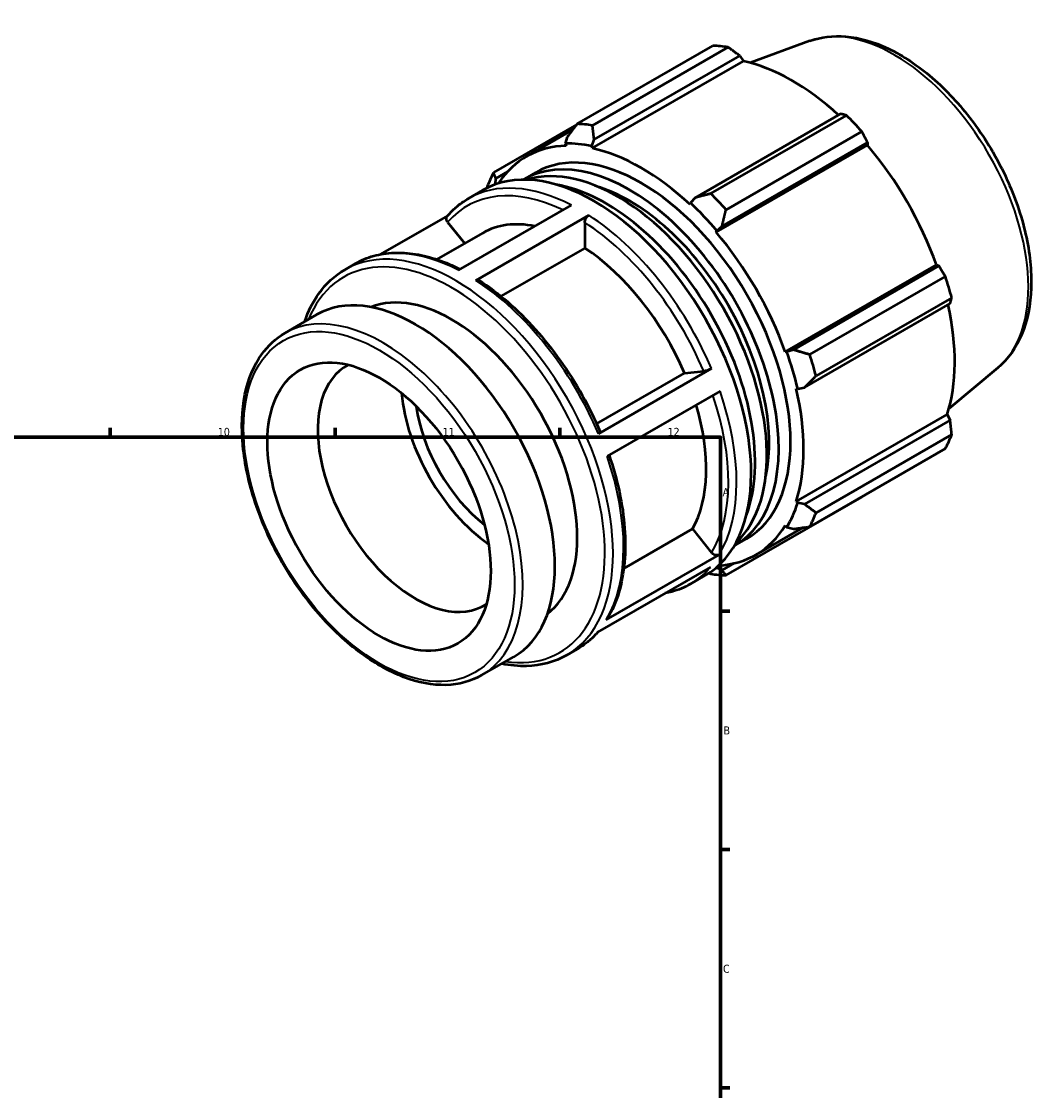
# Model space of a CAD drawing. Header units: millimetres. Extents: x -57 to 921, y -48 to 704.
# Tile 6 of 6: x 603 to 921, y 370 to 704. Entities that reach past the tile are written whole.
import ezdxf

# ---------------------------------------------------------------- set-up
doc = ezdxf.new("R2010")
doc.units = ezdxf.units.MM
for name, color, linetype, lineweight in [('Border (ISO)', 7, 'Continuous', 70), ('Visible (ISO)', 7, 'Continuous', 50), ('Visible Narrow (ISO)', 7, 'Continuous', 35)]:
    doc.layers.add(name, color=color, linetype=linetype, lineweight=lineweight)
doc.styles.add('Note Text (ISO)', font='tahoma.ttf')

# ---------------------------------------------------------------- blocks, each defined once
blk = doc.blocks.new('Borders Default Border')
at = {"layer": 'Border (ISO)'}
for p, q in [((630.75, 574), (630.75, 576.9)), ((700.83, 574), (700.83, 576.9)), ((770.92, 574), (770.92, 576.9)), ((821, 519.75), (823.9, 519.75)), ((821, 445.5), (823.9, 445.5)), ((821, 371.25), (823.9, 371.25))]:
    blk.add_line(p, q, dxfattribs=at)
at = {"layer": 'Border (ISO)', "flags": 128}
blk.add_lwpolyline([(20, 20), (20, 574), (821, 574), (821, 20), (20, 20)], dxfattribs=at)
at = {"layer": 'Border (ISO)', "color": 232, "true_color": 0xca0064, "char_height": 2.5, "attachment_point": 7, "style": 'Note Text (ISO)'}
for s, insert in [('10', (664.29, 574.35)), ('11', (734.37, 574.4)), ('12', (804.46, 574.4)), ('A', (821.59, 555.62)), ('B', (821.89, 481.37)), ('C', (821.73, 407.08))]:
    blk.add_mtext(s, dxfattribs=dict(at, insert=insert))

msp = doc.modelspace()

# ---------------------------------------------------------------- linework, layer by layer
at = {"layer": 'Visible (ISO)'}
for p, q in [((848.779, 697.461), (830.162, 690.643)), ((776.298, 671.59), (818.603, 695.952)), ((823.357, 695.492), (781.051, 671.129)), ((780.994, 664.002), (828.106, 691.132)), ((781.592, 666.713), (826.955, 692.836)), ((826.955, 692.836), (828.106, 691.132)), ((858.39, 674.734), (813.027, 648.611)), ((817.924, 649.896), (860.229, 674.258)), ((776.135, 671.38), (750.225, 656.46)), ((760.485, 661.455), (774.866, 669.737)), ((773.174, 667.53), (772.588, 665.496)), ((780.83, 664.697), (781.592, 666.713)), ((864.982, 669.245), (822.677, 644.883)), ((772.588, 665.496), (772.84, 664.793)), ((780.994, 664.002), (780.83, 664.697)), ((819.602, 637.864), (866.714, 664.995)), ((821.445, 639.732), (866.808, 665.855)), ((866.808, 665.855), (866.714, 664.995)), ((750.946, 654.63), (754.646, 656.76)), ((759.69, 654.333), (763.367, 656.451)), ((750.823, 652.865), (750.946, 654.63)), ((742.369, 648.357), (746.93, 650.984)), ((750.885, 652.793), (750.823, 652.865)), ((739.272, 626.029), (774.486, 646.307)), ((811.611, 646.972), (811.447, 646.466)), ((813.027, 648.611), (811.611, 646.972)), ((735.907, 642.995), (715.036, 630.977)), ((779.931, 643.139), (744.717, 622.861)), ((735.914, 640.99), (741.234, 634.375)), ((778.658, 640.932), (778.658, 632.942)), ((819.853, 638.278), (821.445, 639.732)), ((732.545, 629.372), (746.86, 637.615)), ((819.602, 637.864), (819.853, 638.278)), ((778.658, 632.942), (752.535, 617.899)), ((703.867, 626.185), (707.155, 628.079)), ((841.135, 600.567), (888.247, 627.697)), ((889.036, 627.355), (843.673, 601.232)), ((888.247, 627.697), (889.036, 627.355)), ((848.75, 599.723), (891.055, 624.085)), ((893.024, 617.456), (850.718, 593.094)), ((847.16, 589.492), (892.523, 615.615)), ((685.132, 606.396), (695.173, 612.178)), ((841.618, 600.58), (841.135, 600.567)), ((843.673, 601.232), (841.618, 600.58)), ((782.341, 578.203), (809.746, 593.985)), ((782.889, 575.089), (818.103, 595.367)), ((809.746, 593.985), (815.726, 594.533)), ((907.416, 595.636), (892.174, 582.957)), ((820.8, 588.345), (785.586, 568.067)), ((844.513, 589.194), (845.032, 589.084)), ((845.032, 589.084), (847.16, 589.492)), ((844.513, 553.985), (891.625, 581.115)), ((891.625, 581.115), (892.523, 579.27)), ((892.523, 579.27), (847.16, 553.147)), ((850.718, 550.463), (893.024, 574.825)), ((891.055, 570.463), (848.75, 546.101)), ((822.677, 530.97), (864.982, 555.332)), ((845.032, 553.496), (844.513, 553.985)), ((847.16, 553.147), (845.032, 553.496)), ((841.135, 546.502), (841.618, 545.933)), ((790.817, 533.117), (812.212, 545.438)), ((812.212, 545.438), (818.192, 538.002)), ((831.956, 537.343), (846.675, 545.819)), ((841.618, 545.933), (843.673, 545.422)), ((825.397, 540.23), (829.074, 542.348)), ((785.355, 517.085), (820.569, 537.363)), ((817.822, 533.51), (782.608, 513.231)), ((819.853, 533.302), (819.781, 533.505)), ((821.445, 532.523), (819.853, 533.302)), ((825.249, 534.714), (821.445, 532.523)), ((811.535, 528.249), (816.096, 530.875)), ((773.033, 506.077), (776.321, 507.97)), ((746.513, 499.806), (756.554, 505.588))]:
    msp.add_line(p, q, dxfattribs=at)
for centre, major_axis, start_param, end_param in [((841.793, 625.642), (-38.425, 66.727), 5.8451561, 5.9396837), ((843.333, 626.529), (35.736, -62.056), 2.0696433, 2.6635608), ((841.793, 625.642), (38.425, -66.727), 1.9181653, 2.0126929), ((799.487, 601.28), (-38.425, 66.727), 5.8451561, 5.9396837), ((796.221, 599.399), (-32.854, 57.052), 3.1415927, 6.2831853), ((796.221, 599.399), (-35.736, 62.056), 5.9796864, 6.5694846), ((796.221, 599.399), (-36.12, 62.723), 5.8051535, 5.9796864), ((796.221, 599.399), (-35.736, 62.056), 5.1942882, 5.8051535), ((843.333, 626.529), (35.736, -62.056), 1.2672974, 1.8781627), ((792.544, 597.282), (-32.854, 57.052), 3.1358663, 6.2889117), ((788.867, 595.164), (-32.854, 57.052), 3.2727372, 6.1520407), ((781.513, 590.929), (-34.583, 60.054), 3.1415927, 6.2831853), ((799.487, 601.28), (-38.425, 66.727), 0.347369, 0.4418966), ((796.221, 599.399), (-36.12, 62.723), 0.3073663, 0.3104503), ((785.19, 593.047), (32.854, -57.052), 0.4431287, 2.6984639), ((792.544, 597.282), (-30.74, 53.382), 3.7087719, 5.7160061), ((799.487, 601.28), (-38.425, 66.727), 5.059758, 5.1542856), ((796.221, 599.399), (36.12, -62.723), 1.8781627, 2.0526956), ((775.679, 587.57), (-28.819, 50.045), 5.8134941, 6.2831853), ((796.221, 599.399), (-35.736, 62.056), 4.4088901, 5.0197553), ((775.679, 587.57), (28.819, -50.045), 1.3713551, 2.2851177), ((841.793, 625.642), (38.425, -66.727), 1.1327672, 1.2272947), ((725.863, 558.883), (-30.69, 53.295), 3.1415927, 6.2831853), ((737.177, 565.398), (-27.621, 47.965), 3.2251289, 6.199649), ((843.333, 626.529), (35.736, -62.056), 0.4818993, 1.0759774), ((796.221, 599.399), (36.12, -62.723), 1.0927645, 1.2672974), ((799.487, 601.28), (-38.425, 66.727), 4.2743598, 4.3688874), ((725.863, 558.883), (21.483, -37.306), 3.112115, 6.312663), ((751.85, 573.848), (-21.483, 37.306), 0.8887144, 2.2528783), ((796.221, 599.399), (-35.736, 62.056), 3.6234919, 4.2343571), ((751.85, 573.848), (-18.414, 31.977), 0.9547278, 2.1868649), ((775.679, 587.57), (28.819, -50.045), 0.3241575, 1.1828727), ((841.793, 625.642), (38.425, -66.727), 0.347369, 0.4418966), ((796.221, 599.399), (36.12, -62.723), 0.3073663, 0.4818993), ((799.487, 601.28), (38.425, -66.727), 0.347369, 0.4418966), ((796.221, 599.399), (35.736, -62.056), 5.996886, 6.5905516), ((796.221, 599.399), (36.12, -62.723), 5.972735, 5.9796864), ((799.487, 601.28), (38.425, -66.727), 5.8451561, 5.9396837)]:
    msp.add_ellipse(centre, major_axis=major_axis, ratio=0.5780931, start_param=start_param, end_param=end_param, dxfattribs=at)
msp.add_ellipse((714.55, 552.368), major_axis=(24.552, -42.636), ratio=0.5780931, dxfattribs=at)
for points, knots in [([(848.779, 697.461), (852.273, 698.741), (856.103, 699.182), (864.351, 698.476), (868.8, 697.175), (877.881, 692.882), (882.514, 689.786), (891.336, 682.181), (895.523, 677.668), (903.035, 667.714), (906.363, 662.282), (911.864, 651.014), (914.036, 645.181), (917.002, 633.637), (917.791, 627.929), (917.827, 617.167), (917.071, 612.111), (913.951, 603.341), (911.635, 599.573), (908.198, 596.309), (907.812, 595.966), (907.416, 595.636)], [5.5994555, 5.5994555, 5.5994555, 5.5994555, 5.8820844, 5.8820844, 6.194219, 6.194219, 6.5257826, 6.5257826, 6.8580888, 6.8580888, 7.1884235, 7.1884235, 7.518468, 7.518468, 7.8501221, 7.8501221, 8.1829244, 8.1829244, 8.5024667, 8.5024667, 8.5415789, 8.5415789, 8.5415789, 8.5415789]), ([(735.776, 642.844), (736.158, 643.291), (736.552, 643.722), (737.363, 644.555), (737.78, 644.956), (738.638, 645.725), (739.079, 646.094), (739.982, 646.798), (740.445, 647.134), (741.391, 647.771), (741.875, 648.073), (742.369, 648.357)], [5.29687368, 5.29687368, 5.29687368, 5.29687368, 5.33744311, 5.33744311, 5.37801255, 5.37801255, 5.41858198, 5.41858198, 5.45915142, 5.45915142, 5.49972085, 5.49972085, 5.49972085, 5.49972085]), ([(778.658, 640.932), (778.658, 641.114), (778.695, 641.349), (778.815, 641.755), (778.92, 641.997), (779.142, 642.382), (779.299, 642.593), (779.589, 642.9), (779.774, 643.048), (779.931, 643.139)], [0.80050731, 0.80050731, 0.80050731, 0.80050731, 0.86732076, 0.86732076, 0.93406558, 0.93406558, 1.00073191, 1.00073191, 1.06733519, 1.06733519, 1.06733519, 1.06733519]), ([(735.914, 640.99), (735.778, 641.16), (735.654, 641.381), (735.522, 641.763), (735.491, 641.993), (735.521, 642.36), (735.587, 642.563), (735.707, 642.756), (735.741, 642.8), (735.778, 642.843)], [0.80050731, 0.80050731, 0.80050731, 0.80050731, 0.86732076, 0.86732076, 0.93406558, 0.93406558, 1.00073191, 1.00073191, 1.02064221, 1.02064221, 1.02064221, 1.02064221]), ([(707.155, 628.079), (708.939, 629.106), (710.853, 629.906), (714.883, 631.032), (716.998, 631.359), (721.373, 631.539), (723.632, 631.394), (728.243, 630.648), (730.595, 630.046), (735.225, 628.45), (737.5, 627.477), (739.777, 626.319)], [5.49972085, 5.49972085, 5.49972085, 5.49972085, 5.64627294, 5.64627294, 5.79282502, 5.79282502, 5.93937711, 5.93937711, 6.08592919, 6.08592919, 6.22496365, 6.22496365, 6.22496365, 6.22496365]), ([(691.383, 609.995), (692.492, 613.276), (693.976, 616.238), (698.018, 621.882), (700.739, 624.384), (703.867, 626.185)], [5.0286909, 5.0286909, 5.0286909, 5.0286909, 5.24269141, 5.24269141, 5.49972085, 5.49972085, 5.49972085, 5.49972085]), ([(744.717, 622.861), (744.874, 622.951), (745.059, 623.015), (745.349, 623.043), (745.506, 623.012), (745.625, 622.942), (745.633, 622.937), (745.641, 622.932)], [0, 0, 0, 0, 0.06663529, 0.06663529, 0.13333372, 0.13333372, 0.13814302, 0.13814302, 0.13814302, 0.13814302]), ([(745.641, 622.932), (748.687, 620.962), (751.706, 618.677), (757.593, 613.562), (760.46, 610.731), (765.949, 604.618), (768.571, 601.336), (773.483, 594.435), (775.772, 590.814), (779.941, 583.357), (781.821, 579.521), (783.463, 575.641)], [0.06132352, 0.06132352, 0.06132352, 0.06132352, 0.24832007, 0.24832007, 0.43531661, 0.43531661, 0.62231316, 0.62231316, 0.8093097, 0.8093097, 0.99630624, 0.99630624, 0.99630624, 0.99630624]), ([(746.513, 499.806), (743.224, 497.912), (739.439, 496.895), (731.206, 496.67), (726.739, 497.52), (717.52, 501.031), (712.761, 503.75), (703.511, 510.768), (699.023, 515.07), (690.777, 524.802), (687.018, 530.228), (680.596, 541.659), (677.931, 547.663), (673.96, 559.665), (672.656, 565.66), (671.557, 577.063), (671.766, 582.467), (673.729, 592.117), (675.479, 596.373), (679.92, 602.562), (682.345, 604.791), (685.132, 606.396)], [2.3581282, 2.3581282, 2.3581282, 2.3581282, 2.6607547, 2.6607547, 2.9745002, 2.9745002, 3.2983797, 3.2983797, 3.6232162, 3.6232162, 3.9472268, 3.9472268, 4.2709093, 4.2709093, 4.5949994, 4.5949994, 4.9199039, 4.9199039, 5.2432499, 5.2432499, 5.4997209, 5.4997209, 5.4997209, 5.4997209]), ([(818.103, 595.367), (817.946, 595.277), (817.729, 595.167), (817.335, 594.991), (817.087, 594.892), (816.672, 594.747), (816.432, 594.674), (816.06, 594.581), (815.862, 594.546), (815.726, 594.533)], [0, 0, 0, 0, 0.06661589, 0.06661589, 0.13327497, 0.13327497, 0.19998779, 0.19998779, 0.26674759, 0.26674759, 0.26674759, 0.26674759]), ([(783.461, 575.64), (783.47, 575.621), (783.471, 575.6), (783.451, 575.522), (783.385, 575.44), (783.199, 575.283), (783.046, 575.179), (782.889, 575.089)], [0.90657809, 0.90657809, 0.90657809, 0.90657809, 0.93368768, 0.93368768, 1.00036873, 1.00036873, 1.06700655, 1.06700655, 1.06700655, 1.06700655]), ([(786.224, 568.434), (787.546, 564.584), (788.622, 560.732), (790.258, 553.086), (790.81, 549.295), (791.346, 541.96), (791.33, 538.417), (790.723, 531.694), (790.131, 528.513), (788.375, 522.624), (787.211, 519.914), (785.771, 517.492)], [1.11152407, 1.11152407, 1.11152407, 1.11152407, 1.29572045, 1.29572045, 1.48277568, 1.48277568, 1.66983091, 1.66983091, 1.85688614, 1.85688614, 2.04394137, 2.04394137, 2.04394137, 2.04394137]), ([(820.569, 537.363), (820.412, 537.272), (820.195, 537.206), (819.801, 537.168), (819.553, 537.191), (819.138, 537.302), (818.898, 537.411), (818.526, 537.655), (818.328, 537.833), (818.192, 538.002)], [0, 0, 0, 0, 0.06661589, 0.06661589, 0.13327497, 0.13327497, 0.19998779, 0.19998779, 0.26674759, 0.26674759, 0.26674759, 0.26674759]), ([(811.535, 528.249), (809.751, 527.222), (807.837, 526.422), (805.111, 525.66), (804.388, 525.491), (803.654, 525.351)], [2.3581282, 2.3581282, 2.3581282, 2.3581282, 2.50468028, 2.50468028, 2.55636621, 2.55636621, 2.55636621, 2.55636621]), ([(785.771, 517.492), (785.767, 517.484), (785.762, 517.477), (785.665, 517.321), (785.512, 517.175), (785.355, 517.085)], [0.99703256, 0.99703256, 0.99703256, 0.99703256, 1.000368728, 1.000368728, 1.06700655, 1.06700655, 1.06700655, 1.06700655]), ([(782.783, 513.332), (782.443, 512.939), (782.092, 512.558), (781.327, 511.773), (780.91, 511.372), (780.052, 510.602), (779.611, 510.234), (778.708, 509.529), (778.245, 509.194), (777.299, 508.556), (776.815, 508.255), (776.321, 507.97)], [2.15989019, 2.15989019, 2.15989019, 2.15989019, 2.19585046, 2.19585046, 2.23641989, 2.23641989, 2.27698933, 2.27698933, 2.31755876, 2.31755876, 2.3581282, 2.3581282, 2.3581282, 2.3581282]), ([(773.033, 506.077), (769.327, 503.943), (765.059, 502.802), (757.994, 502.629), (755.406, 502.871), (752.764, 503.406)], [2.3581282, 2.3581282, 2.3581282, 2.3581282, 2.66258802, 2.66258802, 2.82915815, 2.82915815, 2.82915815, 2.82915815])]:
    msp.add_open_spline(points, degree=3, knots=knots, dxfattribs=at)
for points, weights in [([(826.955, 692.836), (825.201, 694.142), (823.357, 695.492)], [1.00285656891, 1.00183626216, 1]), ([(860.229, 674.258), (859.3, 674.506), (858.39, 674.734)], [1, 1.00183626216, 1.00285656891]), ([(776.298, 671.59), (774.683, 669.506), (773.174, 667.53)], [1.01509990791, 1.0107729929, 1.00564291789]), ([(781.592, 666.713), (781.306, 668.864), (781.051, 671.129)], [1.00564291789, 1.0107729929, 1.01509990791]), ([(866.808, 665.855), (865.922, 667.52), (864.982, 669.245)], [1.00285656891, 1.00183626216, 1]), ([(750.946, 654.63), (750.572, 655.514), (750.225, 656.46)], [1.00564291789, 1.0107729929, 1.01509990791]), ([(748.257, 652.098), (748.221, 651.877), (748.186, 651.656)], [1.01509990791, 1.01473879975, 1.01437209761]), ([(817.924, 649.896), (815.404, 649.228), (813.027, 648.611)], [1.01509990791, 1.0107729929, 1.00564291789]), ([(821.445, 639.732), (822.027, 642.243), (822.677, 644.883)], [1.00564291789, 1.0107729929, 1.01509990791]), ([(891.055, 624.085), (890.034, 625.759), (889.036, 627.355)], [1, 1.00183626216, 1.00285656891]), ([(892.523, 615.615), (892.777, 616.522), (893.024, 617.456)], [1.00285656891, 1.00183626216, 1]), ([(848.75, 599.723), (846.138, 600.481), (843.673, 601.232)], [1.01509990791, 1.0107729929, 1.00564291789]), ([(847.16, 589.492), (848.881, 591.244), (850.718, 593.094)], [1.00564291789, 1.0107729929, 1.01509990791]), ([(893.024, 574.825), (892.777, 577.098), (892.523, 579.27)], [1, 1.00183626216, 1.00285656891]), ([(850.718, 550.463), (848.881, 551.82), (847.16, 553.147)], [1.01509990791, 1.0107729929, 1.00564291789]), ([(864.982, 555.332), (865.03, 555.418), (865.077, 555.503)], [1, 1.00009250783, 1.00018294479]), ([(843.673, 545.422), (846.138, 545.742), (848.75, 546.101)], [1.00564291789, 1.0107729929, 1.01509990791]), ([(817.349, 531.651), (817.635, 531.541), (817.924, 531.431)], [1.01409523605, 1.01460287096, 1.01509990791]), ([(822.677, 530.97), (822.027, 531.75), (821.445, 532.523)], [1.01509990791, 1.0107729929, 1.00564291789])]:
    msp.add_rational_spline(points, weights, degree=2, dxfattribs=at)
at = {"layer": 'Visible Narrow (ISO)'}
for centre, major_axis, start_param, end_param in [((875.152, 644.853), (-29.465, 51.167), 3.2413273, 6.1834507), ((776.952, 588.303), (-34.583, 60.054), 5.5500652, 6.2831853), ((775.679, 587.57), (-33.685, 58.494), 5.5801848, 6.4844688), ((776.952, 588.303), (-34.583, 60.054), 4.5028676, 5.4388953), ((775.679, 587.57), (33.685, -58.494), 1.3626187, 2.2956786), ((738.45, 566.131), (34.583, -60.054), 0, 3.1415926), ((741.738, 568.025), (-34.583, 60.054), 5.5500652, 6.2831853), ((737.177, 565.398), (-33.685, 58.494), 2.7167682, 6.7080097), ((741.738, 568.025), (34.583, -60.054), 1.361275, 2.2973027), ((715.823, 553.101), (30.69, -53.295), 0, 3.1415927), ((775.679, 587.57), (33.685, -58.494), 0.3154211, 1.2412344), ((776.952, 588.303), (34.583, -60.054), 0.3140774, 1.2501051), ((741.738, 568.025), (34.583, -60.054), 0.3140774, 1.2501051), ((776.952, 588.303), (34.583, -60.054), 0, 0.2029076), ((741.738, 568.025), (34.583, -60.054), 0, 0.2029076)]:
    msp.add_ellipse(centre, major_axis=major_axis, ratio=0.5780931, start_param=start_param, end_param=end_param, dxfattribs=at)
msp.add_ellipse((714.55, 552.368), major_axis=(29.792, -51.735), ratio=0.5780931, dxfattribs=at)

# ---------------------------------------------------------------- block references
msp.add_blockref('Borders Default Border', (0, 0))

doc.saveas('drawing.dxf')
